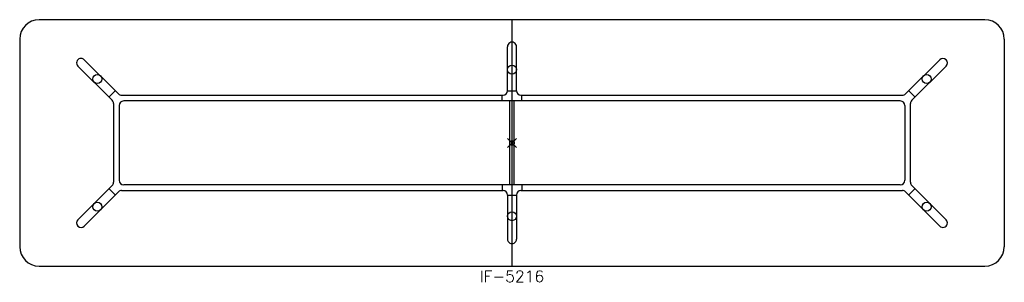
# Model space of a CAD drawing. Header units: inches. Extents: x -108 to 108, y -31 to 27.
import ezdxf
from ezdxf.enums import TextEntityAlignment as Align

# ---------------------------------------------------------------- set-up
doc = ezdxf.new("R2010")
doc.units = ezdxf.units.IN
doc.header["$MEASUREMENT"] = 0
doc.header["$PDMODE"] = 35
doc.layers.add('AFUTL-P', color=2, linetype='Continuous')
doc.layers.add('AFUTL-P-TN', color=2, linetype='Continuous')
doc.styles.get("Standard").update_dxf_attribs({"font": 'txt.shx'})

msp = doc.modelspace()

# ---------------------------------------------------------------- linework, layer by layer
at = {"layer": 'AFUTL-P'}
for p, q in [((103.75, 27), (-103.75, 27)), ((0, -27), (0, 27)), ((-108, 22.75), (-108, -22.75)), ((108, 22.75), (108, -22.75)), ((-0.98, 11.42), (-0.98, 21.07)), ((0.98, 11.42), (0.98, 21.07)), ((-93.83, 18.22), (-86.33, 10.73)), ((93.83, 18.22), (86.33, 10.73)), ((-87.73, 9.34), (-95.22, 16.83)), ((87.73, 9.34), (95.22, 16.83)), ((-88.41, 10.02), (-87.02, 11.41)), ((-0.98, 11.44), (0.98, 11.44)), ((88.41, 10.02), (87.02, 11.41)), ((-85.63, 10.44), (-1.97, 10.44)), ((85.18, 9.19), (-85.18, 9.19)), ((-2.17, 9.19), (-2.17, 10.44)), ((-0.5, -9.19), (-0.5, 9.19)), ((0.5, -9.19), (0.5, 9.19)), ((1.97, 10.44), (85.63, 10.44)), ((2.17, 9.19), (2.17, 10.44)), ((-87.43, 8.63), (-87.43, -8.63)), ((-86.18, 8.19), (-86.18, -8.19)), ((86.18, 8.19), (86.18, -8.19)), ((87.43, -8.63), (87.43, 8.63)), ((-87.73, -9.34), (-95.22, -16.83)), ((-93.83, -18.22), (-86.33, -10.73)), ((-88.41, -10.02), (-87.02, -11.41)), ((-85.63, -10.44), (-1.97, -10.44)), ((85.18, -9.19), (-85.18, -9.19)), ((-2.17, -9.19), (-2.17, -10.44)), ((1.97, -10.44), (85.63, -10.44)), ((2.17, -9.19), (2.17, -10.44)), ((93.83, -18.22), (86.33, -10.73)), ((88.41, -10.02), (87.02, -11.41)), ((87.73, -9.34), (95.22, -16.83)), ((-0.98, -11.42), (-0.98, -21.07)), ((-0.98, -11.44), (0.98, -11.44)), ((0.98, -11.42), (0.98, -21.07)), ((-103.75, -27), (103.75, -27))]:
    msp.add_line(p, q, dxfattribs=at)
for centre in [(0, 16.06), (-90.98, 13.99), (90.98, 13.99), (-90.98, -13.99), (0, -16.06), (90.98, -13.99)]:
    msp.add_circle(centre, 0.984, dxfattribs=at)
for centre, radius, start, end in [((-103.75, 22.75), 4.25, 90, 180), ((103.75, 22.75), 4.25, 360, 90), ((-1.97, 11.42), 0.984, 270, 0), ((1.97, 11.42), 0.984, 180, 270), ((-88.43, 8.63), 1, 0, 45), ((-85.63, 11.44), 1, 225, 270), ((-85.18, 8.19), 1, 90, 180), ((85.18, 8.19), 1, 0, 90), ((85.63, 11.44), 1, 270, 315), ((88.43, 8.63), 1, 135, 180), ((-88.43, -8.63), 1, 315, 0), ((-85.18, -8.19), 1, 180, 270), ((85.18, -8.19), 1, 270, 360), ((88.43, -8.63), 1, 180, 225), ((-85.63, -11.44), 1, 90, 135), ((-1.97, -11.42), 0.984, 0, 90), ((1.97, -11.42), 0.984, 90, 180), ((85.63, -11.44), 1, 45, 90), ((-103.75, -22.75), 4.25, 180, 270), ((103.75, -22.75), 4.25, 270, 0)]:
    msp.add_arc(centre, radius, start, end, dxfattribs=at)
for centre, major_axis, start_param, end_param in [((0, 21.07), (0, -1.01), 1.570796, 4.712389), ((-94.52, 17.53), (0.712, -0.712), 1.570796, 4.712389), ((94.52, 17.53), (0.712, 0.712), -1.570796, 1.570796), ((-94.52, -17.53), (-0.712, -0.712), -1.570796, 1.570796), ((94.52, -17.53), (-0.712, 0.712), 1.570796, 4.712389), ((0, -21.07), (0, -1.01), 4.712389, 7.853982)]:
    msp.add_ellipse(centre, major_axis=major_axis, ratio=0.978148, start_param=start_param, end_param=end_param, dxfattribs=at)
msp.add_point((0, 0), dxfattribs=at)

# ---------------------------------------------------------------- texts
at = {"layer": 'AFUTL-P-TN'}
msp.add_text('IF-5216', height=2.5, dxfattribs=at).set_placement((0, -30.5), align=Align.CENTER)

doc.saveas('drawing.dxf')
